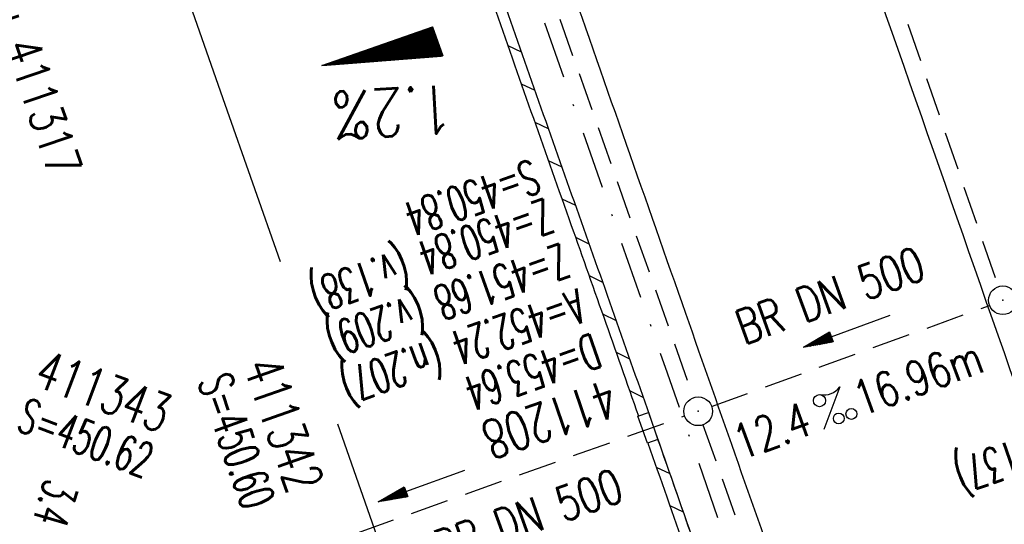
# Model space of a CAD drawing. Extents: x 446740 to 447511, y 442825 to 444035.
# Tile 18 of 23: x 446941 to 446992, y 443885 to 443912. Entities that reach past the tile are written whole.
import ezdxf
from ezdxf.enums import TextEntityAlignment as Align

# ---------------------------------------------------------------- set-up
doc = ezdxf.new("R2010")
doc.units = 0
doc.header["$LTSCALE"] = 2
doc.header["$MEASUREMENT"] = 0
for name, pattern in [('AUSGEZOGEN', [0]), ('GESTRICH-X2', [1.5, 1, -0.5]), ('STRICHPT-X3', [3, 1.5, -0.75, 0, -0.75])]:
    doc.linetypes.add(name, pattern=pattern)
doc.layers.get('0').update_dxf_attribs({"linetype": 'AUSGEZOGEN'})
for name, color, linetype in [('ACHSE', 250, 'STRICHPT-X3'), ('FBR', 8, 'CONTINUOUS'), ('GEF', 7, 'CONTINUOUS'), ('KANAL', 7, 'GESTRICH-X2'), ('PFEIL', 7, 'CONTINUOUS'), ('SCHACHTNR', 6, 'CONTINUOUS'), ('SCHLITZRINNE', 8, 'AUSGEZOGEN'), ('SCHRIFT', 7, 'AUSGEZOGEN'), ('SCHSYMBOL', 7, 'AUSGEZOGEN'), ('STRASSE', 8, 'CONTINUOUS'), ('TEXTO', 4, 'CONTINUOUS'), ('TEXTU', 4, 'CONTINUOUS')]:
    doc.layers.add(name, color=color, linetype=linetype)
doc.styles.add('ROMANS', font='romans.shx', dxfattribs={"width": 0.8})

# ---------------------------------------------------------------- blocks, each defined once
blk = doc.blocks.new('PFEIL2')
at = {"color": 0}
for p, q in [((0.88, 0.002), (-2.401, -0.012)), ((0.881, -0.271), (0.879, 0.276)), ((0.879, 0.276), (2.429, 0.009)), ((0.911, 0.27), (0.879, 0.265)), ((0.965, 0.261), (0.879, 0.246)), ((1.019, 0.252), (0.879, 0.228)), ((1.073, 0.242), (0.879, 0.209)), ((1.127, 0.233), (0.879, 0.191)), ((1.181, 0.224), (0.879, 0.172)), ((1.235, 0.214), (0.879, 0.154)), ((1.289, 0.205), (0.879, 0.135)), ((1.343, 0.196), (0.879, 0.117)), ((1.397, 0.187), (0.879, 0.098)), ((1.451, 0.177), (0.879, 0.08)), ((1.505, 0.168), (0.879, 0.061)), ((1.559, 0.159), (0.88, 0.043)), ((1.613, 0.149), (0.88, 0.024)), ((1.668, 0.14), (0.88, 0.006)), ((1.722, 0.131), (0.88, -0.013)), ((1.776, 0.121), (0.88, -0.031)), ((1.83, 0.112), (0.88, -0.05)), ((1.884, 0.103), (0.88, -0.068)), ((1.938, 0.094), (0.88, -0.087)), ((1.992, 0.084), (0.88, -0.105)), ((2.046, 0.075), (0.88, -0.124)), ((2.1, 0.066), (0.88, -0.142)), ((2.154, 0.056), (0.88, -0.161)), ((2.208, 0.047), (0.88, -0.179)), ((2.262, 0.038), (0.881, -0.198)), ((2.316, 0.029), (0.881, -0.216)), ((2.37, 0.019), (0.881, -0.235)), ((2.424, 0.01), (0.881, -0.253)), ((2.429, 0.009), (0.881, -0.271))]:
    blk.add_line(p, q, dxfattribs=at)
blk = doc.blocks.new('GST')
at = {"color": 0}
blk.add_circle((0, 0), 0.75, dxfattribs=at)
blk.add_point((0, 0), dxfattribs=at)
blk = doc.blocks.new('13')
blk.add_lwpolyline([(0.755, 1.218), (-0.748, 1.218), (-0.748, 1.801), (0.755, 1.801)], close=True)
at = {"rotation": 180}
blk.add_blockref('GST', (0, 0), dxfattribs=at)
blk = doc.blocks.new('PROM')
blk.add_line((1.566, 1.817), (0.019, 0.015))
for centre, radius in [((0.317, 1.51), 0.317), ((0.943, 0.291), 0.283), ((1.645, 0.287), 0.283)]:
    blk.add_circle(centre, radius)
blk.add_arc((0.992, 2.682), 1.033, 239.1414, 303.3549)
blk = doc.blocks.new('*X5')
at = {"color": 0}
for p, q in [((725.827, 193.844), (727.436, 195.453)), ((725.827, 193.853), (727.427, 195.453)), ((725.827, 193.861), (727.418, 195.453)), ((725.827, 193.87), (727.409, 195.453)), ((725.827, 193.879), (727.401, 195.453)), ((725.827, 193.888), (727.392, 195.453)), ((725.827, 193.897), (727.383, 195.453)), ((725.827, 193.906), (727.374, 195.453)), ((725.827, 193.914), (727.365, 195.453)), ((725.827, 193.923), (727.356, 195.453)), ((725.827, 193.932), (727.347, 195.453)), ((725.827, 193.941), (727.339, 195.453)), ((725.827, 193.95), (727.33, 195.453)), ((725.827, 193.959), (727.321, 195.453)), ((725.827, 193.967), (727.312, 195.453)), ((725.827, 193.976), (727.303, 195.453)), ((725.827, 193.985), (727.294, 195.453)), ((725.827, 193.994), (727.286, 195.453)), ((725.827, 194.003), (727.277, 195.453)), ((725.827, 194.012), (727.268, 195.453)), ((725.827, 194.02), (727.259, 195.453)), ((725.827, 194.029), (727.25, 195.453)), ((725.827, 194.038), (727.241, 195.453)), ((725.827, 194.047), (727.233, 195.453)), ((725.827, 194.056), (727.224, 195.453)), ((725.827, 194.065), (727.215, 195.453)), ((725.827, 194.073), (727.206, 195.453)), ((725.827, 194.082), (727.197, 195.453)), ((725.827, 194.091), (727.188, 195.453)), ((725.827, 194.1), (727.18, 195.453)), ((725.827, 194.109), (727.171, 195.453)), ((725.827, 194.118), (727.162, 195.453)), ((725.827, 194.127), (727.153, 195.453)), ((725.827, 194.135), (727.144, 195.453)), ((725.827, 194.144), (727.135, 195.453)), ((725.827, 194.153), (727.127, 195.453)), ((725.827, 194.162), (727.118, 195.453)), ((725.827, 194.171), (727.109, 195.453)), ((725.827, 194.18), (727.1, 195.453)), ((725.827, 194.188), (727.091, 195.453)), ((725.827, 194.197), (727.082, 195.453)), ((725.827, 194.206), (727.073, 195.453)), ((725.827, 194.215), (727.065, 195.453)), ((725.827, 194.224), (727.056, 195.453)), ((725.827, 194.233), (727.047, 195.453)), ((725.827, 194.241), (727.038, 195.453)), ((725.827, 194.25), (727.029, 195.453)), ((725.827, 194.259), (727.02, 195.453)), ((725.827, 194.268), (727.012, 195.453)), ((725.827, 194.277), (727.003, 195.453)), ((725.827, 194.286), (726.994, 195.453)), ((725.827, 194.294), (726.985, 195.453)), ((725.827, 194.303), (726.976, 195.453)), ((725.827, 194.312), (726.967, 195.453)), ((725.827, 194.321), (726.959, 195.453)), ((725.827, 194.33), (726.95, 195.453)), ((725.827, 194.339), (726.941, 195.453)), ((725.827, 194.348), (726.932, 195.453)), ((725.827, 194.356), (726.923, 195.453)), ((725.827, 194.365), (726.914, 195.453)), ((725.827, 194.374), (726.906, 195.453)), ((725.827, 194.383), (726.897, 195.453)), ((725.827, 194.392), (726.888, 195.453)), ((725.827, 194.401), (726.879, 195.453)), ((725.827, 194.409), (726.87, 195.453)), ((725.827, 194.418), (726.861, 195.453)), ((725.827, 194.427), (726.853, 195.453)), ((725.827, 194.436), (726.844, 195.453)), ((725.827, 194.445), (726.835, 195.453)), ((725.827, 194.454), (726.826, 195.453)), ((725.827, 194.462), (726.817, 195.453)), ((725.827, 194.471), (726.808, 195.453)), ((725.827, 194.48), (726.799, 195.453)), ((725.827, 194.489), (726.791, 195.453)), ((725.827, 194.498), (726.782, 195.453)), ((725.827, 194.507), (726.773, 195.453)), ((725.827, 194.515), (726.764, 195.453)), ((725.827, 194.524), (726.755, 195.453)), ((725.827, 194.533), (726.746, 195.453)), ((725.827, 194.542), (726.738, 195.453)), ((725.827, 194.551), (726.729, 195.453)), ((725.827, 194.56), (726.72, 195.453)), ((725.827, 194.568), (726.711, 195.453)), ((725.827, 194.577), (726.702, 195.453)), ((725.827, 194.586), (726.693, 195.453)), ((725.827, 194.595), (726.685, 195.453)), ((725.827, 194.604), (726.676, 195.453)), ((725.827, 194.613), (726.667, 195.453)), ((725.827, 194.622), (726.658, 195.453)), ((725.827, 194.63), (726.649, 195.453)), ((725.827, 194.639), (726.64, 195.453)), ((725.827, 194.648), (726.632, 195.453)), ((725.827, 194.657), (726.623, 195.453)), ((725.827, 194.666), (726.614, 195.453)), ((725.827, 194.675), (726.605, 195.453)), ((725.827, 194.683), (726.596, 195.453)), ((725.827, 194.692), (726.587, 195.453)), ((725.827, 194.701), (726.579, 195.453)), ((725.827, 194.71), (726.57, 195.453)), ((725.827, 194.719), (726.561, 195.453)), ((725.827, 194.728), (726.552, 195.453)), ((725.827, 194.736), (726.543, 195.453)), ((725.827, 194.745), (726.534, 195.453)), ((725.827, 194.754), (726.525, 195.453)), ((725.827, 194.763), (726.517, 195.453)), ((725.827, 194.772), (726.508, 195.453)), ((725.827, 194.781), (726.499, 195.453)), ((725.827, 194.789), (726.49, 195.453)), ((725.827, 194.798), (726.481, 195.453)), ((725.827, 194.807), (726.472, 195.453)), ((725.827, 194.816), (726.464, 195.453)), ((725.827, 194.825), (726.455, 195.453)), ((725.827, 194.834), (726.446, 195.453)), ((725.827, 194.842), (726.437, 195.453)), ((725.827, 194.851), (726.428, 195.453)), ((725.827, 194.86), (726.419, 195.453)), ((725.827, 194.869), (726.411, 195.453)), ((725.827, 194.878), (726.402, 195.453)), ((725.827, 194.887), (726.393, 195.453)), ((725.827, 194.896), (726.384, 195.453)), ((725.827, 194.904), (726.375, 195.453)), ((725.827, 194.913), (726.366, 195.453)), ((725.827, 194.922), (726.358, 195.453)), ((725.827, 194.931), (726.349, 195.453)), ((725.827, 194.94), (726.34, 195.453)), ((725.827, 194.949), (726.331, 195.453)), ((725.827, 194.957), (726.322, 195.453)), ((725.827, 194.966), (726.313, 195.453)), ((725.827, 194.975), (726.305, 195.453)), ((725.827, 194.984), (726.296, 195.453)), ((725.827, 194.993), (726.287, 195.453)), ((725.827, 195.002), (726.278, 195.453)), ((725.827, 195.01), (726.269, 195.453)), ((725.827, 195.019), (726.26, 195.453)), ((725.827, 195.028), (726.251, 195.453)), ((725.827, 195.037), (726.243, 195.453)), ((725.827, 195.046), (726.234, 195.453)), ((725.827, 195.055), (726.225, 195.453)), ((725.827, 195.063), (726.216, 195.453)), ((725.827, 195.072), (726.207, 195.453)), ((725.827, 195.081), (726.198, 195.453)), ((725.827, 195.09), (726.19, 195.453)), ((725.827, 195.099), (726.181, 195.453)), ((725.827, 195.108), (726.172, 195.453)), ((725.827, 195.116), (726.163, 195.453)), ((725.827, 195.125), (726.154, 195.453)), ((725.827, 195.134), (726.145, 195.453)), ((725.827, 195.143), (726.137, 195.453)), ((725.827, 195.152), (726.128, 195.453)), ((725.827, 195.161), (726.119, 195.453)), ((725.827, 195.17), (726.11, 195.453)), ((725.827, 195.178), (726.101, 195.453)), ((725.827, 195.187), (726.092, 195.453)), ((725.827, 195.196), (726.084, 195.453)), ((725.827, 195.205), (726.075, 195.453)), ((725.827, 195.214), (726.066, 195.453)), ((725.827, 195.223), (726.057, 195.453)), ((725.827, 195.231), (726.048, 195.453)), ((725.827, 195.24), (726.039, 195.453)), ((725.827, 195.249), (726.031, 195.453)), ((725.827, 195.258), (726.022, 195.453)), ((725.827, 195.267), (726.013, 195.453)), ((725.827, 195.276), (726.004, 195.453)), ((725.827, 195.284), (725.995, 195.453)), ((725.827, 195.293), (725.986, 195.453)), ((725.827, 195.302), (725.977, 195.453)), ((725.827, 195.311), (725.969, 195.453)), ((725.827, 195.32), (725.96, 195.453)), ((725.827, 195.329), (725.951, 195.453)), ((725.827, 195.337), (725.942, 195.453)), ((725.827, 195.346), (725.933, 195.453)), ((725.827, 195.355), (725.924, 195.453)), ((725.827, 195.364), (725.916, 195.453)), ((725.827, 195.373), (725.907, 195.453)), ((725.827, 195.382), (725.898, 195.453)), ((725.827, 195.39), (725.889, 195.453)), ((725.827, 195.399), (725.88, 195.453)), ((725.827, 195.408), (725.871, 195.453)), ((725.827, 195.417), (725.863, 195.453)), ((725.827, 195.426), (725.854, 195.453)), ((725.827, 195.435), (725.845, 195.453)), ((725.827, 195.444), (725.836, 195.453)), ((725.827, 193.826), (727.433, 195.433)), ((725.827, 193.817), (727.43, 195.421)), ((725.827, 193.808), (727.427, 195.409)), ((725.827, 193.799), (727.424, 195.397)), ((725.827, 193.791), (727.421, 195.385)), ((725.827, 193.782), (727.418, 195.373)), ((725.827, 193.773), (727.414, 195.361)), ((725.827, 193.764), (727.411, 195.349)), ((725.827, 193.755), (727.408, 195.337)), ((725.827, 193.746), (727.405, 195.325)), ((725.827, 193.738), (727.402, 195.313)), ((725.827, 193.729), (727.399, 195.301)), ((725.827, 193.72), (727.395, 195.289)), ((725.827, 193.711), (727.392, 195.277)), ((725.827, 193.702), (727.389, 195.265)), ((725.827, 193.693), (727.386, 195.253)), ((725.827, 193.685), (727.383, 195.241)), ((725.827, 193.676), (727.38, 195.229)), ((725.827, 193.667), (727.377, 195.217)), ((725.827, 193.658), (727.373, 195.205)), ((725.827, 193.649), (727.37, 195.193)), ((725.827, 193.64), (727.367, 195.181)), ((725.827, 193.632), (727.364, 195.169)), ((725.827, 193.623), (727.361, 195.157)), ((725.827, 193.614), (727.358, 195.145)), ((725.827, 193.605), (727.354, 195.133)), ((725.827, 193.596), (727.351, 195.121)), ((725.827, 193.587), (727.348, 195.109)), ((725.827, 193.579), (727.345, 195.097)), ((725.827, 193.57), (727.342, 195.085)), ((725.827, 193.561), (727.339, 195.073)), ((725.827, 193.552), (727.336, 195.061)), ((725.827, 193.543), (727.332, 195.049)), ((725.827, 193.534), (727.329, 195.037)), ((725.827, 193.525), (727.326, 195.025)), ((725.827, 193.517), (727.323, 195.013)), ((725.827, 193.508), (727.32, 195.001)), ((725.827, 193.499), (727.317, 194.989)), ((725.827, 193.49), (727.313, 194.977)), ((725.827, 193.481), (727.31, 194.965)), ((725.827, 193.472), (727.307, 194.953)), ((725.827, 193.464), (727.304, 194.941)), ((725.827, 193.455), (727.301, 194.929)), ((725.827, 193.446), (727.298, 194.917)), ((725.827, 193.437), (727.295, 194.905)), ((725.827, 193.428), (727.291, 194.893)), ((725.827, 193.419), (727.288, 194.881)), ((725.827, 193.411), (727.285, 194.869)), ((725.827, 193.402), (727.282, 194.857)), ((725.827, 193.393), (727.279, 194.845)), ((725.827, 193.384), (727.276, 194.833)), ((725.827, 193.375), (727.272, 194.821)), ((725.827, 193.366), (727.269, 194.809)), ((725.827, 193.358), (727.266, 194.797)), ((725.827, 193.349), (727.263, 194.785)), ((725.827, 193.34), (727.26, 194.773)), ((725.827, 193.331), (727.257, 194.761)), ((725.827, 193.322), (727.254, 194.749)), ((725.827, 193.313), (727.25, 194.737)), ((725.827, 193.305), (727.247, 194.725)), ((725.827, 193.296), (727.244, 194.713)), ((725.827, 193.287), (727.241, 194.701)), ((725.827, 193.278), (727.238, 194.689)), ((725.827, 193.269), (727.235, 194.677)), ((725.827, 193.26), (727.231, 194.665)), ((725.827, 193.251), (727.228, 194.653)), ((725.827, 193.243), (727.225, 194.641)), ((725.827, 193.234), (727.222, 194.629)), ((725.827, 193.225), (727.219, 194.617)), ((725.827, 193.216), (727.216, 194.605)), ((725.827, 193.207), (727.213, 194.593)), ((725.827, 193.198), (727.209, 194.581)), ((725.827, 193.19), (727.206, 194.569)), ((725.827, 193.181), (727.203, 194.557)), ((725.827, 193.172), (727.2, 194.545)), ((725.827, 193.163), (727.197, 194.533)), ((725.827, 193.154), (727.194, 194.521)), ((725.827, 193.145), (727.19, 194.509)), ((725.827, 193.137), (727.187, 194.497)), ((725.827, 193.128), (727.184, 194.485)), ((725.827, 193.119), (727.181, 194.473)), ((725.827, 193.11), (727.178, 194.461)), ((725.827, 193.101), (727.175, 194.449)), ((725.827, 193.092), (727.172, 194.437)), ((725.827, 193.084), (727.168, 194.425)), ((725.827, 193.075), (727.165, 194.413)), ((725.827, 193.066), (727.162, 194.401)), ((725.827, 193.057), (727.159, 194.389)), ((725.827, 193.048), (727.156, 194.377)), ((725.827, 193.039), (727.153, 194.365)), ((725.827, 193.031), (727.149, 194.353)), ((725.827, 193.022), (727.146, 194.341)), ((725.827, 193.013), (727.143, 194.329)), ((725.827, 193.004), (727.14, 194.317)), ((725.827, 192.995), (727.137, 194.305)), ((725.827, 192.986), (727.134, 194.293)), ((725.827, 192.977), (727.131, 194.281)), ((725.827, 192.969), (727.127, 194.269)), ((725.827, 192.96), (727.124, 194.257)), ((725.827, 192.951), (727.121, 194.245)), ((725.827, 192.942), (727.118, 194.233)), ((725.827, 192.933), (727.115, 194.221)), ((725.827, 192.924), (727.112, 194.209)), ((725.827, 192.916), (727.108, 194.197)), ((725.827, 192.907), (727.105, 194.185)), ((725.827, 192.898), (727.102, 194.173)), ((725.827, 192.889), (727.099, 194.161)), ((725.827, 192.88), (727.096, 194.15)), ((725.827, 192.871), (727.093, 194.138)), ((725.827, 192.863), (727.09, 194.126)), ((725.827, 192.854), (727.086, 194.114)), ((725.827, 192.845), (727.083, 194.102)), ((725.827, 192.836), (727.08, 194.09)), ((725.827, 192.827), (727.077, 194.078)), ((725.827, 192.818), (727.074, 194.066)), ((725.827, 192.81), (727.071, 194.054)), ((725.827, 192.801), (727.068, 194.042)), ((725.827, 192.792), (727.064, 194.03)), ((725.827, 192.783), (727.061, 194.018)), ((725.827, 192.774), (727.058, 194.006)), ((725.827, 192.765), (727.055, 193.994)), ((725.827, 192.757), (727.052, 193.982)), ((725.827, 192.748), (727.049, 193.97)), ((725.827, 192.739), (727.045, 193.958)), ((725.827, 192.73), (727.042, 193.946)), ((725.827, 192.721), (727.039, 193.934)), ((725.827, 192.712), (727.036, 193.922)), ((725.827, 192.703), (727.033, 193.91)), ((725.827, 192.695), (727.03, 193.898)), ((725.827, 192.686), (727.027, 193.886)), ((725.827, 192.677), (727.023, 193.874)), ((725.827, 192.668), (727.02, 193.862)), ((725.827, 192.659), (727.017, 193.85)), ((725.827, 192.65), (727.014, 193.838)), ((725.827, 192.642), (727.011, 193.826)), ((725.827, 192.633), (727.008, 193.814)), ((725.827, 192.624), (727.004, 193.802)), ((725.827, 192.615), (727.001, 193.79)), ((725.827, 192.606), (726.998, 193.778)), ((725.827, 192.597), (726.995, 193.766)), ((725.827, 192.589), (726.992, 193.754)), ((725.827, 192.58), (726.989, 193.742)), ((725.827, 192.571), (726.986, 193.73)), ((725.827, 192.562), (726.982, 193.718)), ((725.827, 192.553), (726.979, 193.706)), ((725.827, 192.544), (726.976, 193.694)), ((725.827, 192.536), (726.973, 193.682)), ((725.827, 192.527), (726.97, 193.67)), ((725.827, 192.518), (726.967, 193.658)), ((725.827, 192.509), (726.963, 193.646)), ((725.827, 192.5), (726.96, 193.634)), ((725.827, 192.491), (726.957, 193.622)), ((725.827, 192.483), (726.954, 193.61)), ((725.827, 192.474), (726.951, 193.598)), ((725.827, 192.465), (726.948, 193.586)), ((725.827, 192.456), (726.945, 193.574)), ((725.827, 192.447), (726.941, 193.562)), ((725.827, 192.438), (726.938, 193.55)), ((725.827, 192.429), (726.935, 193.538)), ((725.827, 192.421), (726.932, 193.526)), ((725.827, 192.412), (726.929, 193.514)), ((725.827, 192.403), (726.926, 193.502)), ((725.827, 192.394), (726.922, 193.49)), ((725.827, 192.385), (726.919, 193.478)), ((725.827, 192.376), (726.916, 193.466)), ((725.827, 192.368), (726.913, 193.454)), ((725.827, 192.359), (726.91, 193.442)), ((725.827, 192.35), (726.907, 193.43)), ((725.827, 192.341), (726.904, 193.418)), ((725.827, 192.332), (726.9, 193.406)), ((725.827, 192.323), (726.897, 193.394)), ((725.827, 192.315), (726.894, 193.382)), ((725.827, 192.306), (726.891, 193.37)), ((725.827, 192.297), (726.888, 193.358)), ((725.827, 192.288), (726.885, 193.346)), ((725.827, 192.279), (726.881, 193.334)), ((725.827, 192.27), (726.878, 193.322)), ((725.827, 192.262), (726.875, 193.31)), ((725.827, 192.253), (726.872, 193.298)), ((725.827, 192.244), (726.869, 193.286)), ((725.827, 192.235), (726.866, 193.274)), ((725.827, 192.226), (726.863, 193.262)), ((725.827, 192.217), (726.859, 193.25)), ((725.827, 192.209), (726.856, 193.238)), ((725.827, 192.2), (726.853, 193.226)), ((725.827, 192.191), (726.85, 193.214)), ((725.827, 192.182), (726.847, 193.202)), ((725.827, 192.173), (726.844, 193.19)), ((725.827, 192.164), (726.84, 193.178)), ((725.827, 192.155), (726.837, 193.166)), ((725.827, 192.147), (726.834, 193.154)), ((725.827, 192.138), (726.831, 193.142)), ((725.827, 192.129), (726.828, 193.13)), ((725.827, 192.12), (726.825, 193.118)), ((725.827, 192.111), (726.822, 193.106)), ((725.827, 192.102), (726.818, 193.094)), ((725.827, 192.094), (726.815, 193.082)), ((725.827, 192.085), (726.812, 193.07)), ((725.827, 192.076), (726.809, 193.058)), ((725.827, 192.067), (726.806, 193.046)), ((725.827, 192.058), (726.803, 193.034)), ((725.827, 192.049), (726.799, 193.022)), ((725.827, 192.041), (726.796, 193.01)), ((725.827, 192.032), (726.793, 192.998)), ((725.827, 192.023), (726.79, 192.986)), ((725.827, 192.014), (726.787, 192.974)), ((725.827, 192.005), (726.784, 192.962)), ((725.827, 191.996), (726.781, 192.95)), ((725.827, 191.988), (726.777, 192.938)), ((725.827, 191.979), (726.774, 192.926)), ((725.827, 191.97), (726.771, 192.914)), ((725.827, 191.961), (726.768, 192.902)), ((725.827, 191.952), (726.765, 192.89)), ((725.827, 191.943), (726.762, 192.878)), ((725.827, 191.935), (726.758, 192.866)), ((725.827, 191.926), (726.755, 192.854)), ((725.827, 191.917), (726.752, 192.842)), ((725.827, 191.908), (726.749, 192.83)), ((725.827, 191.899), (726.746, 192.818)), ((725.827, 191.89), (726.743, 192.806)), ((725.827, 191.881), (726.74, 192.794)), ((725.827, 191.873), (726.736, 192.782)), ((725.827, 191.864), (726.733, 192.77)), ((725.827, 191.855), (726.73, 192.758)), ((725.827, 191.846), (726.727, 192.746)), ((725.827, 191.837), (726.724, 192.734)), ((725.827, 191.828), (726.721, 192.722)), ((725.827, 191.82), (726.717, 192.71)), ((725.827, 191.811), (726.714, 192.698)), ((725.827, 191.802), (726.711, 192.686)), ((725.827, 191.793), (726.708, 192.674)), ((725.827, 191.784), (726.705, 192.662)), ((725.827, 191.775), (726.702, 192.65)), ((725.827, 191.767), (726.699, 192.639)), ((725.827, 191.758), (726.695, 192.627)), ((725.827, 191.749), (726.692, 192.615)), ((725.827, 191.74), (726.689, 192.603)), ((725.827, 191.731), (726.686, 192.591)), ((725.827, 191.722), (726.683, 192.579)), ((725.827, 191.714), (726.68, 192.567)), ((725.827, 191.705), (726.677, 192.555)), ((725.827, 191.696), (726.673, 192.543)), ((725.827, 191.687), (726.67, 192.531)), ((725.827, 191.678), (726.667, 192.519)), ((725.827, 191.669), (726.664, 192.507)), ((725.827, 191.66), (726.661, 192.495)), ((725.827, 191.652), (726.658, 192.483)), ((725.827, 191.643), (726.654, 192.471)), ((725.827, 191.634), (726.651, 192.459)), ((725.827, 191.625), (726.648, 192.447)), ((725.827, 191.616), (726.645, 192.435)), ((725.827, 191.607), (726.642, 192.423)), ((725.827, 191.599), (726.639, 192.411)), ((725.827, 191.59), (726.636, 192.399)), ((725.827, 191.581), (726.632, 192.387)), ((725.827, 191.572), (726.629, 192.375)), ((725.827, 191.563), (726.626, 192.363)), ((725.827, 191.554), (726.623, 192.351)), ((725.827, 191.546), (726.62, 192.339)), ((725.827, 191.537), (726.617, 192.327)), ((725.827, 191.528), (726.613, 192.315)), ((725.827, 191.519), (726.61, 192.303)), ((725.827, 191.51), (726.607, 192.291)), ((725.827, 191.501), (726.604, 192.279)), ((725.827, 191.493), (726.601, 192.267)), ((725.827, 191.484), (726.598, 192.255)), ((725.827, 191.475), (726.595, 192.243)), ((725.827, 191.466), (726.591, 192.231)), ((725.827, 191.457), (726.588, 192.219)), ((725.827, 191.448), (726.585, 192.207)), ((725.827, 191.44), (726.582, 192.195)), ((725.827, 191.431), (726.579, 192.183)), ((725.827, 191.422), (726.576, 192.171)), ((725.827, 191.413), (726.572, 192.159)), ((725.827, 191.404), (726.569, 192.147)), ((725.827, 191.395), (726.566, 192.135)), ((725.827, 191.386), (726.563, 192.123)), ((725.827, 191.378), (726.56, 192.111)), ((725.827, 191.369), (726.557, 192.099)), ((725.827, 191.36), (726.554, 192.087)), ((725.827, 191.351), (726.55, 192.075)), ((725.827, 191.342), (726.547, 192.063)), ((725.827, 191.333), (726.544, 192.051)), ((725.827, 191.325), (726.541, 192.039)), ((725.827, 191.316), (726.538, 192.027)), ((725.827, 191.307), (726.535, 192.015)), ((725.827, 191.298), (726.531, 192.003)), ((725.827, 191.289), (726.528, 191.991)), ((725.827, 191.28), (726.525, 191.979)), ((725.827, 191.272), (726.522, 191.967)), ((725.827, 191.263), (726.519, 191.955)), ((725.827, 191.254), (726.516, 191.943)), ((725.827, 191.245), (726.513, 191.931)), ((725.827, 191.236), (726.509, 191.919)), ((725.827, 191.227), (726.506, 191.907)), ((725.827, 191.219), (726.503, 191.895)), ((725.827, 191.21), (726.5, 191.883)), ((725.827, 191.201), (726.497, 191.871)), ((725.827, 191.192), (726.494, 191.859)), ((725.827, 191.183), (726.49, 191.847)), ((725.827, 191.174), (726.487, 191.835)), ((725.827, 191.166), (726.484, 191.823)), ((725.827, 191.157), (726.481, 191.811)), ((725.827, 191.148), (726.478, 191.799)), ((725.827, 191.139), (726.475, 191.787)), ((725.827, 191.13), (726.472, 191.775)), ((725.827, 191.121), (726.468, 191.763)), ((725.827, 191.112), (726.465, 191.751)), ((725.827, 191.104), (726.462, 191.739)), ((725.827, 191.095), (726.459, 191.727)), ((725.827, 191.086), (726.456, 191.715)), ((725.827, 191.077), (726.453, 191.703)), ((725.827, 191.068), (726.449, 191.691)), ((725.827, 191.059), (726.446, 191.679)), ((725.827, 191.051), (726.443, 191.667)), ((725.827, 191.042), (726.44, 191.655)), ((725.827, 191.033), (726.437, 191.643)), ((725.827, 191.024), (726.434, 191.631)), ((725.827, 191.015), (726.431, 191.619)), ((725.827, 191.006), (726.427, 191.607)), ((725.827, 190.998), (726.424, 191.595)), ((725.827, 190.989), (726.421, 191.583)), ((725.827, 190.98), (726.418, 191.571)), ((725.827, 190.971), (726.415, 191.559)), ((725.827, 190.962), (726.412, 191.547)), ((725.827, 190.953), (726.408, 191.535)), ((725.827, 190.945), (726.405, 191.523)), ((725.827, 190.936), (726.402, 191.511)), ((725.827, 190.927), (726.399, 191.499)), ((725.827, 190.918), (726.396, 191.487)), ((725.827, 190.909), (726.393, 191.475)), ((725.827, 190.9), (726.39, 191.463)), ((725.827, 190.892), (726.386, 191.451)), ((725.827, 190.883), (726.383, 191.439)), ((725.827, 190.874), (726.38, 191.427)), ((725.827, 190.865), (726.377, 191.415)), ((725.827, 190.856), (726.374, 191.403)), ((725.827, 190.847), (726.371, 191.391)), ((725.827, 190.838), (726.367, 191.379)), ((725.827, 190.83), (726.364, 191.367)), ((725.827, 190.821), (726.361, 191.355)), ((725.827, 190.812), (726.358, 191.343)), ((725.827, 190.803), (726.355, 191.331)), ((725.827, 190.794), (726.352, 191.319)), ((725.827, 190.785), (726.349, 191.307)), ((725.827, 190.777), (726.345, 191.295)), ((725.827, 190.768), (726.342, 191.283)), ((725.827, 190.759), (726.339, 191.271)), ((725.827, 190.75), (726.336, 191.259)), ((725.827, 190.741), (726.333, 191.247)), ((725.827, 190.732), (726.33, 191.235)), ((725.827, 190.724), (726.326, 191.223)), ((725.827, 190.715), (726.323, 191.211)), ((725.827, 190.706), (726.32, 191.199)), ((725.827, 190.697), (726.317, 191.187)), ((725.827, 190.688), (726.314, 191.175)), ((725.827, 190.679), (726.311, 191.163)), ((725.827, 190.671), (726.308, 191.151)), ((725.827, 190.662), (726.304, 191.139)), ((725.827, 190.653), (726.301, 191.128)), ((725.827, 190.644), (726.298, 191.116)), ((725.827, 190.635), (726.295, 191.104)), ((725.827, 190.626), (726.292, 191.092)), ((725.827, 190.618), (726.289, 191.08)), ((725.827, 190.609), (726.286, 191.068)), ((725.827, 190.6), (726.282, 191.056)), ((725.827, 190.591), (726.279, 191.044)), ((725.827, 190.582), (726.276, 191.032)), ((725.827, 190.573), (726.273, 191.02)), ((725.827, 190.564), (726.27, 191.008)), ((725.827, 190.556), (726.267, 190.996)), ((725.827, 190.547), (726.263, 190.984)), ((725.827, 190.538), (726.26, 190.972)), ((725.827, 190.529), (726.257, 190.96)), ((725.827, 190.52), (726.254, 190.948)), ((725.827, 190.511), (726.251, 190.936)), ((725.827, 190.503), (726.248, 190.924)), ((725.827, 190.494), (726.245, 190.912)), ((725.827, 190.485), (726.241, 190.9)), ((725.827, 190.476), (726.238, 190.888)), ((725.827, 190.467), (726.235, 190.876)), ((725.827, 190.458), (726.232, 190.864)), ((725.827, 190.45), (726.229, 190.852)), ((725.827, 190.441), (726.226, 190.84)), ((725.827, 190.432), (726.222, 190.828)), ((725.827, 190.423), (726.219, 190.816)), ((725.827, 190.414), (726.216, 190.804)), ((725.827, 190.405), (726.213, 190.792)), ((725.827, 190.397), (726.21, 190.78)), ((725.827, 190.388), (726.207, 190.768)), ((725.827, 190.379), (726.204, 190.756)), ((725.827, 190.37), (726.2, 190.744)), ((725.827, 190.361), (726.197, 190.732)), ((725.827, 190.352), (726.194, 190.72)), ((725.827, 190.344), (726.191, 190.708)), ((725.827, 190.335), (726.188, 190.696)), ((725.827, 190.326), (726.185, 190.684)), ((725.827, 190.317), (726.181, 190.672)), ((725.827, 190.308), (726.178, 190.66)), ((725.827, 190.299), (726.175, 190.648)), ((725.827, 190.29), (726.172, 190.636)), ((725.827, 190.282), (726.169, 190.624)), ((725.827, 190.273), (726.166, 190.612)), ((725.827, 190.264), (726.163, 190.6)), ((725.827, 190.255), (726.159, 190.588)), ((725.827, 190.246), (726.156, 190.576)), ((725.827, 190.237), (726.153, 190.564)), ((725.827, 190.229), (726.15, 190.552)), ((725.827, 190.22), (726.147, 190.54)), ((725.827, 190.211), (726.144, 190.528)), ((725.827, 190.202), (726.14, 190.516)), ((725.827, 190.193), (726.137, 190.504)), ((725.827, 190.184), (726.134, 190.492)), ((725.827, 190.176), (726.131, 190.48)), ((725.827, 190.167), (726.128, 190.468)), ((725.827, 190.158), (726.125, 190.456)), ((725.827, 190.149), (726.122, 190.444)), ((725.827, 190.14), (726.118, 190.432)), ((725.827, 190.131), (726.115, 190.42)), ((725.827, 190.123), (726.112, 190.408)), ((725.827, 190.114), (726.109, 190.396)), ((725.827, 190.105), (726.106, 190.384)), ((725.827, 190.096), (726.103, 190.372)), ((725.827, 190.087), (726.099, 190.36)), ((725.827, 190.078), (726.096, 190.348)), ((725.827, 190.07), (726.093, 190.336)), ((725.827, 190.061), (726.09, 190.324)), ((725.827, 190.052), (726.087, 190.312)), ((725.827, 190.043), (726.084, 190.3)), ((725.827, 190.034), (726.081, 190.288)), ((725.827, 190.025), (726.077, 190.276)), ((725.827, 190.016), (726.074, 190.264)), ((725.827, 190.008), (726.071, 190.252)), ((725.827, 189.999), (726.068, 190.24)), ((725.827, 189.99), (726.065, 190.228)), ((725.827, 189.981), (726.062, 190.216)), ((725.827, 189.972), (726.058, 190.204)), ((725.827, 189.963), (726.055, 190.192)), ((725.827, 189.955), (726.052, 190.18)), ((725.827, 189.946), (726.049, 190.168)), ((725.827, 189.937), (726.046, 190.156)), ((725.827, 189.928), (726.043, 190.144)), ((725.827, 189.919), (726.04, 190.132)), ((725.827, 189.91), (726.036, 190.12)), ((725.827, 189.902), (726.033, 190.108)), ((725.827, 189.893), (726.03, 190.096)), ((725.827, 189.884), (726.027, 190.084)), ((725.827, 189.875), (726.024, 190.072)), ((725.827, 189.866), (726.021, 190.06)), ((725.827, 189.857), (726.017, 190.048)), ((725.827, 189.849), (726.014, 190.036)), ((725.827, 189.84), (726.011, 190.024)), ((725.827, 189.831), (726.008, 190.012)), ((725.827, 189.822), (726.005, 190)), ((725.827, 189.813), (726.002, 189.988)), ((725.827, 189.804), (725.999, 189.976)), ((725.827, 189.796), (725.995, 189.964)), ((725.827, 189.787), (725.992, 189.952)), ((725.827, 189.778), (725.989, 189.94)), ((725.827, 189.769), (725.986, 189.928)), ((725.827, 189.76), (725.983, 189.916)), ((725.827, 189.751), (725.98, 189.904)), ((725.827, 189.742), (725.976, 189.892)), ((725.827, 189.734), (725.973, 189.88)), ((725.827, 189.725), (725.97, 189.868)), ((725.827, 189.716), (725.967, 189.856)), ((725.827, 189.707), (725.964, 189.844)), ((725.827, 189.698), (725.961, 189.832)), ((725.827, 189.689), (725.958, 189.82)), ((725.827, 189.681), (725.954, 189.808)), ((725.827, 189.672), (725.951, 189.796)), ((725.827, 189.663), (725.948, 189.784)), ((725.827, 189.654), (725.945, 189.772)), ((725.827, 189.645), (725.942, 189.76)), ((725.827, 189.636), (725.939, 189.748)), ((725.827, 189.628), (725.935, 189.736)), ((725.827, 189.619), (725.932, 189.724)), ((725.827, 189.61), (725.929, 189.712)), ((725.827, 189.601), (725.926, 189.7)), ((725.827, 189.592), (725.923, 189.688)), ((725.827, 189.583), (725.92, 189.676)), ((725.827, 189.575), (725.917, 189.664)), ((725.827, 189.566), (725.913, 189.652)), ((725.827, 189.557), (725.91, 189.64)), ((725.827, 189.548), (725.907, 189.628)), ((725.827, 189.539), (725.904, 189.616)), ((725.827, 189.53), (725.901, 189.605)), ((725.827, 189.521), (725.898, 189.593)), ((725.827, 189.513), (725.895, 189.581)), ((725.827, 189.504), (725.891, 189.569)), ((725.827, 189.495), (725.888, 189.557)), ((725.827, 189.486), (725.885, 189.545)), ((725.827, 189.477), (725.882, 189.533)), ((725.827, 189.468), (725.879, 189.521)), ((725.827, 189.46), (725.876, 189.509)), ((725.827, 189.451), (725.872, 189.497)), ((725.827, 189.442), (725.869, 189.485)), ((725.827, 189.433), (725.866, 189.473)), ((725.827, 189.424), (725.863, 189.461)), ((725.827, 189.415), (725.86, 189.449)), ((725.827, 189.407), (725.857, 189.437)), ((725.827, 189.398), (725.854, 189.425)), ((725.827, 189.389), (725.85, 189.413)), ((725.827, 189.38), (725.847, 189.401)), ((725.827, 189.371), (725.844, 189.389)), ((725.827, 189.362), (725.841, 189.377)), ((725.827, 189.354), (725.838, 189.365)), ((725.827, 189.345), (725.835, 189.353)), ((725.827, 189.336), (725.831, 189.341))]:
    blk.add_line(p, q, dxfattribs=at)
blk = doc.blocks.new('GEF')
at = {"color": 0}
for p, q in [((0.01, 0.018), (0.01, 6.148)), ((1.622, 6.148), (0.01, 0.018)), ((0.01, 6.148), (1.622, 6.148))]:
    blk.add_line(p, q, dxfattribs=at)
blk.add_blockref('*X5', (-725.817, -189.305), dxfattribs=at)

msp = doc.modelspace()

# ---------------------------------------------------------------- linework, layer by layer
at = {"layer": 'ACHSE', "flags": 128}
msp.add_lwpolyline([(446948.153, 443969.102), (446949.933, 443964.015), (446958.191, 443940.418), (446966.45, 443916.822), (446974.708, 443893.225), (446979.199, 443880.392), (446999.483, 443822.435), (447024.259, 443751.646), (447049.034, 443680.856), (447082.068, 443586.47), (447106.843, 443515.68), (447123.36, 443468.487), (447156.394, 443374.1), (447181.169, 443303.311), (447222.461, 443185.328), (447230.72, 443161.731), (447238.978, 443138.135), (447247.236, 443114.538), (447247.528, 443113.706), (447255.359, 443090.895), (447261.501, 443072.266), (447263.187, 443067.152), (447270.721, 443043.315), (447277.958, 443019.385), (447284.898, 442995.368), (447291.539, 442971.266), (447297.882, 442947.084), (447303.923, 442922.826), (447309.664, 442898.494), (447310.775, 442893.509)], dxfattribs=at)
at = {"layer": 'FBR'}
for points in [[(446964.221, 443974.725, 0.000003), (446967.365, 443965.643, 0.00002), (446968.622, 443962.013, 0.001124), (446976.568, 443939.234, -0.000431), (446996.335, 443882.82)], [(446950.07, 443969.773, 0.000089), (446952.953, 443961.485, 0.000026), (446968.558, 443916.655, 0.000443), (446969.471, 443914.039, 0.00013), (446975.672, 443896.342, -0.000046), (446981.167, 443880.67, -0.00001)], [(447037.126, 443888.602, 0.013315), (447036.129, 443889.687, 0.039357), (447035, 443890.681, 0.016729), (447033.458, 443891.758, 0.021771), (447032.213, 443892.493, 0.00424), (447031.256, 443892.992, 0.001159), (447027.738, 443894.78, 0.012233), (447021.582, 443897.704, -0.012648), (447015.63, 443900.536, -0.04443), (447012.536, 443902.469, -0.040823), (447009.574, 443905.112, -0.048131), (447006.927, 443908.492, -0.056635), (447005.322, 443911.773, -0.000988), (447002.382, 443920.089, -0.000382), (446994.841, 443941.603, -0.000001), (446989.039, 443958.198, -0.000032)]]:
    msp.add_lwpolyline(points, format="xyb", dxfattribs=at)
at = {"layer": 'FBR', "flags": 128}
for points in [[(446931.943, 443963.429), (446935.147, 443954.264), (446939.223, 443942.585), (446943.33, 443930.794), (446947.457, 443919.088), (446951.592, 443907.277), (446954.489, 443899.038)], [(446957.47, 443890.561), (446959.884, 443883.697), (446961.903, 443877.94)]]:
    msp.add_lwpolyline(points, dxfattribs=at)
at = {"layer": 'KANAL'}
for p, q in [((446977.531, 443939.813), (446992.031, 443897.719)), ((446961.125, 443934.344), (446976.094, 443891.906)), ((446977.031, 443891.469), (446991.563, 443896.75)), ((446952.875, 443882.844), (446975.625, 443890.969))]:
    msp.add_line(p, q, dxfattribs=at)
at = {"layer": 'KANAL', "flags": 128}
msp.add_lwpolyline([(446976.588, 443890.506), (446992.063, 443846.771)], dxfattribs=at)
at = {"layer": 'SCHLITZRINNE'}
for p, q in [((446966.381, 443910.346), (446967.086, 443910.006)), ((446967.085, 443908.342), (446967.791, 443908.002)), ((446967.791, 443906.337), (446968.497, 443905.998)), ((446968.499, 443904.332), (446969.205, 443903.992)), ((446969.208, 443902.325), (446969.915, 443901.985)), ((446969.919, 443900.318), (446970.626, 443899.978)), ((446970.629, 443898.312), (446971.335, 443897.972)), ((446971.337, 443896.306), (446972.043, 443895.966)), ((446972.042, 443894.301), (446972.748, 443893.962)), ((446972.746, 443892.298), (446973.451, 443891.958)), ((446974.148, 443888.293), (446974.852, 443887.954)), ((446974.848, 443886.291), (446975.551, 443885.953))]:
    msp.add_line(p, q, dxfattribs=at)
for points in [[(446946.636, 443968.571, 0.000016), (446947.849, 443965.085, 0.000199), (446950.544, 443957.352, 0.000027), (446955.553, 443942.997, 0.000044), (446958.667, 443934.078, 0.000101), (446962.051, 443924.393, 0.000084), (446966.153, 443912.669, 0.000975), (446970.092, 443901.486, -0.001001), (446974.031, 443890.303, -0.000613), (446978.162, 443878.453, 0.000574), (446982.293, 443866.603, 0.000043), (446985.962, 443856.119, 0.000041), (446989.821, 443845.1, 0.000098), (446990.721, 443842.532, -0.000006), (447006.522, 443797.477, -0.000336), (447009.233, 443789.73, -0.000126), (447016.458, 443769.022)], [(446946.636, 443968.571, 0.000016), (446947.849, 443965.085, 0.000199), (446950.544, 443957.352, 0.000027), (446955.553, 443942.997, 0.000044), (446958.667, 443934.078, 0.000101), (446962.051, 443924.393, 0.000084), (446966.153, 443912.669, 0.000975), (446970.092, 443901.486, -0.001001), (446974.031, 443890.303, -0.000525), (446977.569, 443880.16, 0.000574)], [(446958.32, 443933.395, 0.000096), (446961.53, 443924.21, 0.000084), (446965.631, 443912.486, 0.000975), (446969.571, 443901.301, -0.000924), (446973.211, 443890.973, -0.000613)], [(446973.707, 443889.555, -0.000584), (446977.64, 443878.272, 0.000574), (446981.771, 443866.42, 0.000043), (446985.441, 443855.936, 0.000038), (446988.958, 443845.892, 0.000098)]]:
    msp.add_lwpolyline(points, format="xyb", dxfattribs=at)
at = {"layer": 'SCHSYMBOL'}
msp.add_lwpolyline([(446973.732, 443891.156), (446974.229, 443889.737), (446973.679, 443889.545), (446973.182, 443890.963)], close=True, dxfattribs=at)
at = {"layer": 'STRASSE', "flags": 128}
msp.add_lwpolyline([(447038.709, 443915.867, 0.000011), (447031.122, 443937.667, 0.000037), (447028.833, 443944.241, 0.000505)], format="xyb", dxfattribs=at)

# ---------------------------------------------------------------- block references
at = {"layer": 'GEF', "rotation": 289.2329370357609}
msp.add_blockref('GEF', (446956.638, 443909.303), dxfattribs=at)
at = {"layer": 'PFEIL'}
for p, rotation in [((446984.119, 443895.407), 200.0283999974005), ((446961.886, 443887.31), 199.609500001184)]:
    msp.add_blockref('PFEIL2', p, dxfattribs=dict(at, rotation=rotation))
at = {"layer": 'SCHSYMBOL', "rotation": 289.2891999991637}
for name, p in [('13', (446992.268, 443897.02)), ('GST', (446976.338, 443891.213))]:
    msp.add_blockref(name, p, dxfattribs=at)
at = {"layer": 'TEXTU', "rotation": 20.02839999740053}
msp.add_blockref('PROM', (446982.9, 443890.242), dxfattribs=at)

# ---------------------------------------------------------------- texts
at = {"layer": 'GEF', "style": 'ROMANS', "width": 0.8}
msp.add_text('1.2%%%', height=2.5, rotation=183.385, dxfattribs=at).set_placement((446963.436, 443908.281))
at = {"layer": 'SCHACHTNR', "style": 'ROMANS'}
for s, height, rotation, width, p in [('S=450.84', 1.8, 199.2892, 0.6, (446967.625, 443904.412)), ('Z=450.84 (v.138)', 1.8, 199.2892, 0.6, (446968.34, 443902.366)), ('Z=451.68 (v.209)', 1.8, 199.2892, 0.6, (446969.183, 443900.022)), ('A=452.24 (n.207)', 1.8, 199.2892, 0.6, (446969.996, 443897.647)), ('D=453.64', 1.8, 199.2892, 0.6, (446970.808, 443895.304)), ('411343', 2, 339.3763, 0.7, (446941.523, 443892.593)), ('411342', 2, 289.2892, 0.7, (446952.531, 443893.589)), ('S=450.60', 1.8, 289.2892, 0.6, (446950.156, 443892.776)), ('A=451.77  (n.137)', 1.8, 199.2892, 0.6, (447002.796, 443893.225)), ('411208', 2, 199.2892, 0.7, (446971.652, 443892.929)), ('S=450.62', 1.8, 339.3763, 0.6, (446940.622, 443890.251))]:
    msp.add_text(s, height=height, rotation=rotation, dxfattribs=dict(at, width=width)).set_placement(p)
at = {"layer": 'SCHRIFT', "style": 'ROMANS', "width": 0.8}
msp.add_text('Entwg. über Rinne zu 411317', height=1.8, rotation=288.7844, dxfattribs=at).set_placement((446933.016, 443931.085))
at = {"layer": 'TEXTO', "style": 'ROMANS', "width": 0.75}
for rotation, p in [(20.0284, (446983.542, 443896.426)), (19.6095, (446967.74, 443884.851))]:
    msp.add_text('BR DN 500', height=1.8, rotation=rotation, dxfattribs=at).set_placement(p, align=Align.CENTER)
at = {"layer": 'TEXTU', "style": 'ROMANS'}
for s, rotation, width, p in [('16.96m', 20.0284, 0.75, (446984.873, 443890.938)), ('12.4', 20.0284, 0.75, (446978.592, 443888.657)), ('3.4', 253.7159, 0.6, (446942.196, 443887.745))]:
    msp.add_text(s, height=1.8, rotation=rotation, dxfattribs=dict(at, width=width)).set_placement(p)

doc.saveas('drawing.dxf')
